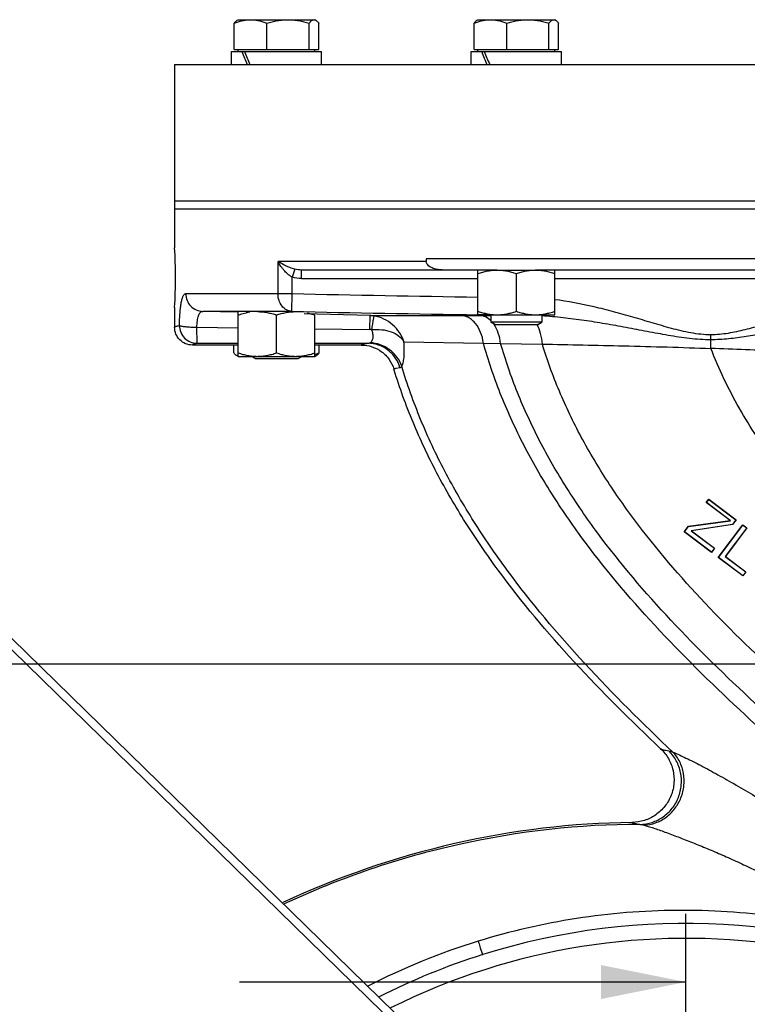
# Model space of a CAD drawing. Header units: inches. Extents: x 0 to 34, y 0 to 22.
# Tile 78 of 175: x 25.6 to 26.9, y 6.5 to 8.3. Entities that reach past the tile are written whole.
import ezdxf

# ---------------------------------------------------------------- set-up
doc = ezdxf.new("R2010")
doc.units = ezdxf.units.IN
doc.header["$LTSCALE"] = 1.87
doc.header["$MEASUREMENT"] = 0
doc.linetypes.add('CENTER', pattern=[0.6, 0.375, -0.075, 0.075, -0.075])
doc.layers.get('0').update_dxf_attribs({"linetype": 'CONTINUOUS'})
doc.layers.add('3_ALL_AXES', color=7, linetype='CONTINUOUS')
doc.layers.add('7_ALL_FEATURES', color=7, linetype='CONTINUOUS')
doc.styles.get("Standard").update_dxf_attribs({"font": 'txt', "width": 0.8})
doc.dimstyles.new('DIMSTYLE_2', dxfattribs={"dimtxt": 0.14, "dimasz": 0.156, "dimexe": 0.125, "dimexo": 0.0625, "dimgap": 0.07, "dimtad": 0, "dimtih": 1, "dimtoh": 1, "dimlfac": 4, "dimzin": 4, "dimdsep": 46, "dimtxsty": 'Standard', "dimblk": '_FILLED', "dimblk1": '_FILLED', "dimblk2": '_FILLED', "dimcen": 0.09, "dimadec": 0, "dimazin": 0, "dimtp": 0.001, "dimtm": 0.001, "dimtfac": 1, "dimtofl": 0, "dimtmove": 0, "dimatfit": 3, "dimldrblk": '_FILLED', "dimfxl": 0, "dimtolj": 1, "dimtzin": 4, "dimarcsym": 0})

# ---------------------------------------------------------------- blocks, each defined once
blk = doc.blocks.new('_FILLED')
at = {"color": 0, "linetype": 'ByBlock'}
blk.add_solid([(0, 0), (-1, 0.2), (-1, -0.2)], dxfattribs=at)
blk = doc.blocks.new('*D6')
at = {"color": 2, "linetype": 'Continuous'}
for p, q in [((24.7447, 7.0847), (21.7788, 5.0669)), ((21.8821, 5.1372), (22.9414, 3.5802)), ((26.7596, 4.1231), (23.7937, 2.1052)), ((23.897, 2.1756), (23.2748, 3.0902))]:
    blk.add_line(p, q, dxfattribs=at)
at = {"color": 2, "linetype": 'Continuous', "xscale": 0.156, "yscale": 0.156, "zscale": 0.156}
for p, rotation in [((21.8821, 5.1372), 124.2289551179), ((23.897, 2.1756), 304.2289551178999)]:
    blk.add_blockref('_FILLED', p, dxfattribs=dict(at, rotation=rotation))
at = {"color": 2, "linetype": 'Continuous', "insert": (22.9247, 3.5102), "char_height": 0.14, "width": 0.784, "attachment_point": 2, "line_spacing_factor": 0.9}
blk.add_mtext('14.33\\P[363,9]', dxfattribs=at)
blk = doc.blocks.new('*D31')
at = {"color": 2, "linetype": 'Continuous'}
for p, q in [((24.7964, 7.0573), (24.7964, 6.4115)), ((26.8113, 4.2207), (26.8113, 6.6615)), ((24.7964, 6.5365), (25.0685, 6.5365)), ((26.8113, 6.5365), (25.9925, 6.5365))]:
    blk.add_line(p, q, dxfattribs=at)
at = {"color": 2, "linetype": 'Continuous', "xscale": 0.156, "yscale": 0.156, "zscale": 0.156, "rotation": 180}
blk.add_blockref('_FILLED', (24.7964, 6.5365), dxfattribs=at)
at = {"color": 2, "linetype": 'Continuous', "xscale": 0.156, "yscale": 0.156, "zscale": 0.156}
blk.add_blockref('_FILLED', (26.8113, 6.5365), dxfattribs=at)
at = {"color": 2, "linetype": 'Continuous', "insert": (25.3625, 6.6065), "char_height": 0.14, "width": 0.784, "attachment_point": 2, "line_spacing_factor": 0.9}
blk.add_mtext('8.06\\P[204,7]', dxfattribs=at)
blk = doc.blocks.new('*D32')
at = {"color": 2, "linetype": 'Continuous'}
for p, q in [((24.8589, 7.1198), (31.4091, 7.1198)), ((31.2841, 7.1198), (31.2841, 6.6166)), ((31.2841, 4.1582), (31.2841, 6.1266)), ((26.8738, 4.1582), (31.4091, 4.1582))]:
    blk.add_line(p, q, dxfattribs=at)
at = {"color": 2, "linetype": 'Continuous', "xscale": 0.156, "yscale": 0.156, "zscale": 0.156}
for p, rotation in [((31.2841, 7.1198), 90), ((31.2841, 4.1582), 270)]:
    blk.add_blockref('_FILLED', p, dxfattribs=dict(at, rotation=rotation))
at = {"color": 2, "linetype": 'Continuous', "insert": (31.1721, 6.5466), "char_height": 0.14, "width": 0.784, "attachment_point": 2, "line_spacing_factor": 0.9}
blk.add_mtext('11.85\\P[300,9]', dxfattribs=at)

msp = doc.modelspace()

# ---------------------------------------------------------------- linework, layer by layer
at = {"color": 7, "linetype": 'Continuous'}
for p, q in [((25.873756, 7.952986), (25.873756, 7.882673)), ((27.748739, 7.952986), (25.873802, 7.952986)), ((26.063303, 7.798396), (26.063303, 7.857486)), ((26.334968, 7.857486), (26.063303, 7.857486)), ((26.334968, 7.861986), (26.334968, 7.857486)), ((27.287543, 7.861986), (26.334968, 7.861986)), ((26.094303, 7.84317), (26.089232, 7.828854)), ((26.106319, 7.825986), (26.106319, 7.841736)), ((26.465169, 7.841736), (26.106555, 7.841736)), ((27.08703, 7.841736), (26.535482, 7.841736)), ((26.089232, 7.798396), (26.089232, 7.828854)), ((26.106318, 7.825986), (26.430013, 7.825986)), ((26.570638, 7.825986), (27.051874, 7.825986)), ((25.894294, 7.798396), (26.089232, 7.798396)), ((26.088553, 7.765907), (26.089232, 7.798396)), ((25.873756, 7.773298), (25.873756, 7.736747)), ((26.088553, 7.765907), (25.92525, 7.765907)), ((25.990259, 7.764245), (25.92525, 7.765907)), ((26.2317, 7.758145), (26.111327, 7.761168)), ((26.231699, 7.758145), (26.231069, 7.732843)), ((26.2317, 7.758145), (26.398889, 7.758283)), ((26.398889, 7.758283), (26.433562, 7.758314)), ((26.45345, 7.759288), (26.430011, 7.759631)), ((26.433562, 7.758314), (26.453317, 7.758332)), ((25.914799, 7.707506), (25.914718, 7.736832)), ((25.914718, 7.736832), (25.990291, 7.735869)), ((26.130916, 7.734091), (26.231069, 7.732843)), ((25.914799, 7.707506), (25.990291, 7.707512)), ((26.130916, 7.707527), (26.228204, 7.70754)), ((26.294298, 7.710062), (26.43997, 7.707813)), ((26.43997, 7.707813), (26.471518, 7.707312)), ((26.471518, 7.707312), (26.548086, 7.705941)), ((26.857014, 7.713843), (26.857001, 7.722922)), ((26.857044, 7.698019), (26.857014, 7.713843)), ((25.990291, 7.704236), (25.906256, 7.704236)), ((26.216047, 7.704236), (26.130916, 7.704236)), ((26.276415, 7.65806), (26.275856, 7.659892)), ((26.28007, 7.661797), (26.286888, 7.662791)), ((26.848538, 7.415273), (26.85334, 7.421645)), ((26.848906, 7.415326), (26.853392, 7.42128)), ((26.85334, 7.421645), (26.903254, 7.384032)), ((26.853392, 7.42128), (26.902889, 7.383981)), ((26.892213, 7.382361), (26.848538, 7.415273)), ((26.892879, 7.382189), (26.848906, 7.415326)), ((26.815886, 7.371943), (26.892213, 7.382361)), ((26.816031, 7.3717), (26.892879, 7.382189)), ((26.902889, 7.383981), (26.896388, 7.375355)), ((26.903254, 7.384032), (26.896532, 7.375111)), ((26.808204, 7.361748), (26.815886, 7.371943)), ((26.808572, 7.361801), (26.816031, 7.3717)), ((26.896388, 7.375355), (26.820799, 7.363919)), ((26.896532, 7.375111), (26.821453, 7.363752)), ((26.870597, 7.314731), (26.915733, 7.374628)), ((26.870965, 7.314784), (26.915785, 7.374263)), ((26.922854, 7.368936), (26.883481, 7.316685)), ((26.92322, 7.368986), (26.883846, 7.316735)), ((26.915733, 7.374628), (26.92322, 7.368986)), ((26.915785, 7.374263), (26.922854, 7.368936)), ((26.858118, 7.324134), (26.808204, 7.361748)), ((26.858068, 7.324502), (26.808572, 7.361801)), ((26.820799, 7.363919), (26.863515, 7.33173)), ((26.821453, 7.363752), (26.86388, 7.331781)), ((26.863515, 7.33173), (26.858068, 7.324502)), ((26.86388, 7.331781), (26.858118, 7.324134)), ((26.91552, 7.280879), (26.870597, 7.314731)), ((26.91547, 7.281247), (26.870965, 7.314784)), ((26.883481, 7.316685), (26.920917, 7.288475)), ((26.883846, 7.316735), (26.921282, 7.288525)), ((26.920917, 7.288475), (26.91547, 7.281247)), ((26.921282, 7.288525), (26.91552, 7.280879))]:
    msp.add_line(p, q, dxfattribs=at)
for centre, radius, start, end in [((24.936997, 7.827986), 0.938354, 356.658895, 3.341105), ((27.323571, 65.637322), 57.852096, 268.77743755, 269.11499895), ((27.321118, 65.537581), 57.784822, 268.77777434, 269.11640035), ((26.230085, 7.696218), 0.061948, 81.463223, 88.506918), ((26.415325, 7.711455), 0.053505, 34.256826, 36.644585), ((26.230284, 7.668429), 0.064418, 85.911669, 89.305785), ((26.488543, 7.714715), 0.056734, 28.471922, 29.031069), ((26.426713, -4.592319), 12.297869, 87.4030213, 87.9946749), ((26.811256, 5.402986), 1.241063, 66.154934, 107.471549), ((26.802416, 5.40644), 1.261018, 107.161947, 117.094311), ((26.811256, 5.402986), 1.213563, 338.246443, 116.508691), ((26.810751, 5.404764), 1.239215, 107.473986, 116.976932)]:
    msp.add_arc(centre, radius, start, end, dxfattribs=at)
for points, knots in [([(26.077164, 7.849611), (26.075886, 7.850227), (26.07114, 7.852625), (26.06655, 7.85533), (26.063303, 7.857486)], [0, 0, 0, 0, 0.26691577, 1, 1, 1, 1]), ([(26.073893, 7.841736), (26.072823, 7.842982), (26.068854, 7.847921), (26.065454, 7.853316), (26.063303, 7.857486)], [0, 0, 0, 0, 0.25930569, 1, 1, 1, 1]), ([(26.366771, 7.841736), (26.363576, 7.841736), (26.35877, 7.842069), (26.352488, 7.843285), (26.347878, 7.84464), (26.343457, 7.846542), (26.339386, 7.849135), (26.33603, 7.852668), (26.334968, 7.855887), (26.334968, 7.857486)], [0, 0, 0, 0, 0.24981561, 0.37480034, 0.49981455, 0.62482193, 0.74991495, 0.87499564, 1, 1, 1, 1]), ([(26.089232, 7.828854), (26.08622, 7.830438), (26.080739, 7.83442), (26.076043, 7.83923), (26.073893, 7.841736)], [0, 0, 0, 0, 0.50754028, 1, 1, 1, 1]), ([(26.094303, 7.84317), (26.091221, 7.843952), (26.085406, 7.845884), (26.079803, 7.848337), (26.077164, 7.849611)], [0, 0, 0, 0, 0.52040479, 1, 1, 1, 1]), ([(25.882606, 7.739995), (25.882662, 7.743989), (25.882875, 7.751753), (25.883517, 7.762909), (25.884481, 7.772985), (25.88576, 7.781646), (25.88734, 7.788638), (25.888994, 7.793313), (25.890563, 7.796002), (25.891714, 7.797346), (25.892957, 7.798196), (25.893868, 7.798395), (25.894294, 7.798396)], [0, 0, 0, 0, 0.1946381, 0.37843609, 0.54447528, 0.6877705, 0.80475395, 0.89363571, 0.9278555, 0.95595471, 0.97924833, 1, 1, 1, 1]), ([(25.894294, 7.798396), (25.894294, 7.794242), (25.895882, 7.785872), (25.902705, 7.77519), (25.912973, 7.767884), (25.921181, 7.766016), (25.92525, 7.765907)], [0, 0, 0, 0, 0.25251061, 0.50357688, 0.75255937, 1, 1, 1, 1]), ([(26.088553, 7.765907), (26.085194, 7.766017), (26.0782, 7.768048), (26.069898, 7.775553), (26.064529, 7.786153), (26.063303, 7.794266), (26.063303, 7.798396)], [0, 0, 0, 0, 0.22370377, 0.4639936, 0.72517509, 1, 1, 1, 1]), ([(26.857001, 7.722922), (26.844746, 7.722896), (26.820228, 7.72573), (26.790444, 7.732989), (26.766866, 7.7397), (26.743359, 7.746618), (26.714006, 7.755376), (26.678637, 7.765407), (26.631142, 7.777469), (26.594955, 7.78439), (26.570639, 7.787374)], [0, 0, 0, 0, 0.12501697, 0.25011442, 0.31259812, 0.37508907, 0.50008731, 0.62508552, 0.75008454, 1, 1, 1, 1]), ([(25.914718, 7.736832), (25.914725, 7.740733), (25.914996, 7.746372), (25.916124, 7.753424), (25.917278, 7.757784), (25.918761, 7.76131), (25.920583, 7.763936), (25.922788, 7.765575), (25.924464, 7.765917), (25.925251, 7.765907)], [0, 0, 0, 0, 0.35196164, 0.50768588, 0.64372297, 0.75797761, 0.8513214, 0.92894991, 1, 1, 1, 1]), ([(26.239281, 7.75748), (26.23923, 7.757419), (26.239153, 7.757198), (26.239021, 7.756778), (26.238865, 7.756144), (26.238586, 7.754907), (26.238186, 7.752882), (26.237646, 7.749921), (26.237026, 7.746309), (26.236344, 7.742141), (26.235617, 7.737536), (26.235129, 7.734334), (26.234881, 7.732683)], [0, 0, 0, 0, 0.00940223, 0.02706977, 0.05294187, 0.08685824, 0.17807791, 0.29856727, 0.44514119, 0.61438553, 0.80132986, 1, 1, 1, 1]), ([(26.294303, 7.710071), (26.29235, 7.716067), (26.286786, 7.727648), (26.274053, 7.742118), (26.257912, 7.752716), (26.245552, 7.756536), (26.239281, 7.75748)], [0, 0, 0, 0, 0.24837874, 0.49887492, 0.75020021, 1, 1, 1, 1]), ([(26.43997, 7.707813), (26.439064, 7.714522), (26.435861, 7.727226), (26.428035, 7.741239), (26.419912, 7.749719), (26.41333, 7.75439), (26.406259, 7.757373), (26.401317, 7.758191), (26.398889, 7.758283)], [0, 0, 0, 0, 0.28922083, 0.55378512, 0.67478968, 0.78844427, 0.89616755, 1, 1, 1, 1]), ([(26.453747, 7.748627), (26.450929, 7.751441), (26.444747, 7.756126), (26.437172, 7.758165), (26.433562, 7.758314)], [0, 0, 0, 0, 0.52429884, 1, 1, 1, 1]), ([(26.857014, 7.713843), (26.843908, 7.713817), (26.817698, 7.715702), (26.778865, 7.721744), (26.740276, 7.728952), (26.70177, 7.736294), (26.66326, 7.743263), (26.624694, 7.749475), (26.586032, 7.754511), (26.560156, 7.756762), (26.547209, 7.757495)], [0, 0, 0, 0, 0.12555353, 0.25104338, 0.37640577, 0.50159673, 0.6265722, 0.75130543, 0.87577643, 1, 1, 1, 1]), ([(26.980561, 7.749403), (26.970428, 7.746425), (26.950172, 7.740435), (26.919645, 7.731927), (26.8887, 7.724986), (26.867564, 7.722935), (26.857001, 7.722922)], [0, 0, 0, 0, 0.24998891, 0.49997607, 0.749981, 1, 1, 1, 1]), ([(25.873756, 7.736747), (25.873756, 7.737075), (25.874257, 7.73758), (25.875063, 7.738015), (25.876049, 7.738421), (25.877297, 7.738817), (25.879503, 7.739397), (25.88131, 7.739759), (25.882606, 7.739995)], [0, 0, 0, 0, 0.10181337, 0.18481382, 0.29341839, 0.42879613, 0.59151608, 1, 1, 1, 1]), ([(25.906256, 7.704236), (25.902028, 7.704236), (25.893479, 7.705927), (25.88268, 7.713167), (25.875446, 7.72397), (25.873756, 7.732519), (25.873756, 7.736747)], [0, 0, 0, 0, 0.250033, 0.50000437, 0.74997386, 1, 1, 1, 1]), ([(25.882606, 7.739995), (25.882621, 7.735777), (25.884316, 7.727264), (25.891477, 7.716491), (25.902153, 7.709242), (25.910617, 7.707522), (25.914799, 7.707506)], [0, 0, 0, 0, 0.25096912, 0.50150134, 0.75116243, 1, 1, 1, 1]), ([(25.882606, 7.739995), (25.882767, 7.739879), (25.883197, 7.739666), (25.884387, 7.739252), (25.886487, 7.738792), (25.889662, 7.738301), (25.893637, 7.737855), (25.898285, 7.73747), (25.905384, 7.737048), (25.910924, 7.736884), (25.914718, 7.736832)], [0, 0, 0, 0, 0.0184145, 0.04398876, 0.1166771, 0.21686849, 0.34151417, 0.48693785, 0.6486924, 1, 1, 1, 1]), ([(26.231952, 7.708445), (26.232638, 7.708779), (26.233973, 7.70966), (26.236307, 7.712322), (26.237572, 7.716186), (26.237805, 7.720578), (26.237266, 7.725947), (26.235979, 7.73), (26.234877, 7.732684)], [0, 0, 0, 0, 0.08591942, 0.17787931, 0.39448948, 0.52623155, 0.67306741, 1, 1, 1, 1]), ([(26.234881, 7.732687), (26.241089, 7.733087), (26.253191, 7.733006), (26.270323, 7.729458), (26.284708, 7.721927), (26.291775, 7.714241), (26.294303, 7.710071)], [0, 0, 0, 0, 0.28009062, 0.54212665, 0.78040491, 1, 1, 1, 1]), ([(26.471518, 7.707312), (26.470765, 7.71364), (26.46813, 7.72563), (26.46282, 7.736772), (26.459548, 7.741573)], [0, 0, 0, 0, 0.52309358, 1, 1, 1, 1]), ([(26.548086, 7.705941), (26.547544, 7.712518), (26.545531, 7.724846), (26.541195, 7.736636), (26.538415, 7.741762)], [0, 0, 0, 0, 0.53087383, 1, 1, 1, 1]), ([(26.985863, 7.731368), (26.975213, 7.729354), (26.953902, 7.725327), (26.921854, 7.719658), (26.889591, 7.715163), (26.867873, 7.713859), (26.857014, 7.713843)], [0, 0, 0, 0, 0.24973967, 0.49970348, 0.74980955, 1, 1, 1, 1]), ([(25.906256, 7.704236), (25.906245, 7.704558), (25.906711, 7.705073), (25.90749, 7.705512), (25.90844, 7.705922), (25.909647, 7.70632), (25.911786, 7.706904), (25.91354, 7.707268), (25.914799, 7.707506)], [0, 0, 0, 0, 0.1027801, 0.18558362, 0.29390201, 0.42901586, 0.59154992, 1, 1, 1, 1]), ([(26.216047, 7.704236), (26.215982, 7.70458), (26.216715, 7.705142), (26.217708, 7.705528), (26.219068, 7.705951), (26.220783, 7.706347), (26.223871, 7.70694), (26.226391, 7.707302), (26.228204, 7.70754)], [0, 0, 0, 0, 0.08181111, 0.16054276, 0.26832519, 0.40594782, 0.57372762, 1, 1, 1, 1]), ([(26.228204, 7.70754), (26.228534, 7.707555), (26.229819, 7.707667), (26.231087, 7.708029), (26.231952, 7.708445)], [0, 0, 0, 0, 0.2560371, 1, 1, 1, 1]), ([(26.286888, 7.662791), (26.285014, 7.669135), (26.279247, 7.68129), (26.265433, 7.695838), (26.247847, 7.70528), (26.234712, 7.707506), (26.228204, 7.70754)], [0, 0, 0, 0, 0.25203788, 0.50280786, 0.75202018, 1, 1, 1, 1]), ([(26.290207, 7.665192), (26.288135, 7.671212), (26.28207, 7.682728), (26.268306, 7.696512), (26.251116, 7.705704), (26.238325, 7.708192), (26.231949, 7.708445)], [0, 0, 0, 0, 0.24884739, 0.49964202, 0.75063291, 1, 1, 1, 1]), ([(26.290207, 7.665192), (26.290769, 7.666026), (26.291768, 7.668097), (26.292893, 7.671763), (26.293795, 7.676321), (26.294729, 7.683998), (26.295095, 7.695366), (26.294676, 7.704902), (26.294298, 7.710062)], [0, 0, 0, 0, 0.06620796, 0.15014613, 0.25218395, 0.37177762, 0.65920706, 1, 1, 1, 1]), ([(27.552264, 6.456954), (27.529249, 6.481036), (27.48131, 6.52907), (27.405936, 6.599878), (27.326618, 6.670902), (27.216301, 6.766708), (27.075349, 6.886577), (26.909118, 7.033443), (26.753427, 7.18648), (26.638284, 7.322661), (26.560373, 7.437053), (26.510504, 7.524558), (26.46955, 7.614609), (26.448648, 7.676599), (26.43997, 7.707813)], [0, 0, 0, 0, 0.05894735, 0.12005612, 0.18298562, 0.2473417, 0.37860948, 0.51041981, 0.63978489, 0.76466204, 0.82519615, 0.88448868, 0.94266862, 1, 1, 1, 1]), ([(27.575919, 6.478889), (27.552947, 6.502606), (27.505158, 6.549891), (27.430123, 6.619574), (27.351287, 6.689424), (27.241802, 6.783575), (27.102079, 6.901324), (26.937389, 7.045555), (26.783155, 7.195777), (26.66898, 7.329423), (26.591606, 7.441672), (26.542014, 7.527506), (26.50118, 7.615841), (26.480242, 7.676675), (26.471518, 7.707312)], [0, 0, 0, 0, 0.05921163, 0.12052952, 0.18361826, 0.24808954, 0.37948011, 0.51130517, 0.64060077, 0.76532073, 0.82573446, 0.88487611, 0.94287374, 1, 1, 1, 1]), ([(26.216047, 7.704236), (26.222666, 7.704236), (26.235998, 7.702098), (26.253905, 7.692791), (26.268011, 7.678359), (26.273931, 7.666224), (26.275856, 7.659892)], [0, 0, 0, 0, 0.25001869, 0.50000085, 0.74998267, 1, 1, 1, 1]), ([(27.631415, 6.530052), (27.608635, 6.552937), (27.561371, 6.598511), (27.4615, 6.689077), (27.329058, 6.801283), (27.166195, 6.935941), (27.005488, 7.074029), (26.854985, 7.217654), (26.743291, 7.345316), (26.667301, 7.452487), (26.61843, 7.534358), (26.577925, 7.618608), (26.556914, 7.676683), (26.548086, 7.705941)], [0, 0, 0, 0, 0.05984725, 0.12166186, 0.24985583, 0.3815164, 0.51336004, 0.64248758, 0.76684755, 0.82698645, 0.88578217, 0.94335701, 1, 1, 1, 1]), ([(26.548086, 7.705941), (26.597803, 7.705019), (26.700802, 7.70288), (26.803783, 7.699932), (26.857044, 7.698019)], [0, 0, 0, 0, 0.48267465, 1, 1, 1, 1]), ([(26.978251, 7.483798), (26.953166, 7.517403), (26.907421, 7.586007), (26.871499, 7.660396), (26.857044, 7.698019)], [0, 0, 0, 0, 0.50992152, 1, 1, 1, 1]), ([(26.275856, 7.659892), (26.275732, 7.660321), (26.276598, 7.660832), (26.277398, 7.661127), (26.278516, 7.661472), (26.279415, 7.661667), (26.28007, 7.661797)], [0, 0, 0, 0, 0.28044273, 0.41594243, 0.5807076, 1, 1, 1, 1]), ([(26.764914, 6.96425), (26.710423, 7.015586), (26.605608, 7.119642), (26.487396, 7.259913), (26.406337, 7.377851), (26.353688, 7.468327), (26.30957, 7.561515), (26.286319, 7.625698), (26.276415, 7.65806)], [0, 0, 0, 0, 0.2617667, 0.51603857, 0.6399474, 0.76176215, 0.8816615, 1, 1, 1, 1]), ([(26.286888, 7.662791), (26.287511, 7.662861), (26.288859, 7.663454), (26.289775, 7.664552), (26.290207, 7.665192)], [0, 0, 0, 0, 0.44802499, 1, 1, 1, 1]), ([(26.78744, 6.958032), (26.731887, 7.010436), (26.62494, 7.116516), (26.504235, 7.259433), (26.421598, 7.37963), (26.368075, 7.471824), (26.323426, 7.566791), (26.300084, 7.632213), (26.290207, 7.665192)], [0, 0, 0, 0, 0.26204177, 0.51650085, 0.64040378, 0.76213456, 0.8818752, 1, 1, 1, 1]), ([(26.764914, 6.96425), (26.77053, 6.958959), (26.780249, 6.946631), (26.788753, 6.924751), (26.790503, 6.901323), (26.785316, 6.878413), (26.773647, 6.858025), (26.75651, 6.841954), (26.735439, 6.831603), (26.719937, 6.829116), (26.712222, 6.829029)], [0, 0, 0, 0, 0.12499858, 0.25000023, 0.37500188, 0.50000216, 0.62500202, 0.7500029, 0.87500288, 1, 1, 1, 1]), ([(26.726861, 6.825595), (26.734384, 6.825658), (26.745775, 6.827501), (26.759809, 6.833214), (26.772935, 6.840995), (26.787013, 6.85433), (26.798583, 6.874561), (26.803924, 6.897321), (26.802565, 6.920649), (26.794635, 6.942518), (26.785334, 6.954948), (26.779924, 6.96029)], [0, 0, 0, 0, 0.12324857, 0.18530455, 0.24753707, 0.37237584, 0.49800968, 0.62406936, 0.75004451, 0.8754527, 1, 1, 1, 1]), ([(26.734408, 6.824128), (26.741608, 6.824441), (26.756139, 6.827367), (26.775781, 6.838017), (26.791892, 6.854028), (26.80315, 6.874015), (26.808633, 6.896331), (26.807895, 6.919138), (26.800956, 6.940521), (26.792443, 6.952776), (26.78744, 6.958032)], [0, 0, 0, 0, 0.12131854, 0.24506486, 0.3710833, 0.49864681, 0.62646869, 0.75318302, 0.87784585, 1, 1, 1, 1]), ([(26.764914, 6.96425), (26.765149, 6.964075), (26.765754, 6.96374), (26.767399, 6.963064), (26.77028, 6.962242), (26.77468, 6.961255), (26.77804, 6.960625), (26.779924, 6.96029)], [0, 0, 0, 0, 0.05654439, 0.13211142, 0.34224548, 0.63173634, 1, 1, 1, 1]), ([(26.779924, 6.96029), (26.781059, 6.960088), (26.783595, 6.959408), (26.786067, 6.958545), (26.78744, 6.958032)], [0, 0, 0, 0, 0.44021204, 1, 1, 1, 1]), ([(26.78744, 6.958032), (26.790572, 6.956786), (26.797496, 6.953761), (26.808674, 6.948508), (26.821467, 6.942197), (26.840798, 6.932308), (26.866832, 6.918364), (26.899515, 6.89997), (26.933584, 6.87991), (26.980475, 6.85121), (27.039556, 6.813061), (27.109823, 6.764334), (27.178983, 6.712542), (27.246309, 6.657784), (27.289777, 6.619487), (27.31117, 6.599954)], [0, 0, 0, 0, 0.01588365, 0.03559022, 0.05820385, 0.08309877, 0.13791108, 0.19736276, 0.2598156, 0.32420689, 0.45642796, 0.59115748, 0.7270775, 0.863486, 1, 1, 1, 1]), ([(26.712222, 6.829029), (26.60305, 6.827799), (26.382672, 6.801173), (26.172689, 6.729141), (26.072237, 6.682056)], [0, 0, 0, 0, 0.4959995, 1, 1, 1, 1]), ([(26.726861, 6.825595), (26.615741, 6.825537), (26.447534, 6.806524), (26.231338, 6.746004), (26.126079, 6.703737), (26.07469, 6.679706)], [0, 0, 0, 0, 0.49551571, 0.7470235, 1, 1, 1, 1]), ([(26.712222, 6.829029), (26.712781, 6.828631), (26.714434, 6.827977), (26.717516, 6.82716), (26.721796, 6.826344), (26.725043, 6.825851), (26.726861, 6.825595)], [0, 0, 0, 0, 0.13618657, 0.34736562, 0.63531274, 1, 1, 1, 1]), ([(26.726861, 6.825595), (26.728014, 6.825485), (26.730549, 6.825066), (26.733046, 6.824478), (26.734408, 6.824128)], [0, 0, 0, 0, 0.45162203, 1, 1, 1, 1]), ([(26.734408, 6.824128), (26.737026, 6.823454), (26.742716, 6.821806), (26.755544, 6.817682), (26.773826, 6.81121), (26.797708, 6.802256), (26.823559, 6.792122), (26.850688, 6.78118), (26.878475, 6.769284), (26.906618, 6.756613), (26.944585, 6.73875), (26.992102, 6.71501), (27.048712, 6.684594), (27.095385, 6.65766), (27.132371, 6.635217), (27.150644, 6.623573), (27.159717, 6.617647)], [0, 0, 0, 0, 0.01710814, 0.03747344, 0.08526861, 0.1398182, 0.19887608, 0.26097557, 0.32493156, 0.39014391, 0.45628083, 0.59045514, 0.7262324, 0.86289735, 0.93141737, 1, 1, 1, 1]), ([(27.159717, 6.617647), (27.100633, 6.634846), (26.979698, 6.660577), (26.794704, 6.672378), (26.609839, 6.65731), (26.489224, 6.6295), (26.430323, 6.611311)], [0, 0, 0, 0, 0.24975371, 0.49970837, 0.74980194, 1, 1, 1, 1]), ([(26.430323, 6.611311), (26.430859, 6.609631), (26.431903, 6.606374), (26.433421, 6.601698), (26.434808, 6.597483), (26.435867, 6.594324), (26.436617, 6.592126), (26.437095, 6.590749), (26.437513, 6.589569), (26.437868, 6.588595), (26.438156, 6.587835), (26.438358, 6.587333), (26.438486, 6.587046), (26.438556, 6.586906), (26.438599, 6.586834), (26.438636, 6.58679), (26.438649, 6.586794)], [0, 0, 0, 0, 0.20409387, 0.3961009, 0.56924093, 0.7178922, 0.7818293, 0.83822919, 0.88663559, 0.92669317, 0.95820335, 0.98098635, 0.98905433, 0.99488619, 0.99848725, 1, 1, 1, 1])]:
    msp.add_open_spline(points, degree=3, knots=knots, dxfattribs=at)
for points in [[(26.106319, 7.841736), (26.102285, 7.841735), (26.098213, 7.842179), (26.094303, 7.84317)], [(26.106318, 7.825986), (26.100543, 7.825985), (26.094675, 7.826926), (26.089232, 7.828854)]]:
    msp.add_open_spline(points, degree=3, dxfattribs=at)
at = {"layer": '3_ALL_AXES', "color": 7, "linetype": 'Continuous'}
for p, q in [((25.983171, 8.246111), (25.983171, 8.294331)), ((25.988408, 8.299523), (25.990291, 8.300611)), ((25.990292, 8.300611), (26.130915, 8.300611)), ((26.043031, 8.246111), (26.043031, 8.294331)), ((26.120463, 8.246111), (26.120463, 8.294331)), ((26.1328, 8.299523), (26.130916, 8.300611)), ((26.138036, 8.246111), (26.138036, 8.294331)), ((26.422893, 8.246111), (26.422893, 8.294331)), ((26.428129, 8.299523), (26.430013, 8.300611)), ((26.430014, 8.300611), (26.570637, 8.300611)), ((26.482753, 8.246111), (26.482753, 8.294331)), ((26.560185, 8.246111), (26.560185, 8.294331)), ((26.572522, 8.299523), (26.570638, 8.300611)), ((26.577758, 8.246111), (26.577758, 8.294331)), ((25.977854, 8.218611), (25.977854, 8.242111)), ((25.983171, 8.246111), (26.138036, 8.246111)), ((25.990291, 8.242111), (25.990291, 8.246111)), ((26.130916, 8.242111), (26.130916, 8.246111)), ((26.143354, 8.218611), (26.143354, 8.242111)), ((26.417575, 8.218611), (26.417575, 8.242111)), ((26.422893, 8.246111), (26.577758, 8.246111)), ((26.430013, 8.242111), (26.430013, 8.246111)), ((26.570638, 8.242111), (26.570638, 8.246111)), ((26.583075, 8.218611), (26.583075, 8.242111)), ((25.873756, 8.218611), (25.873756, 7.952986)), ((25.873757, 8.218611), (27.748755, 8.218611)), ((25.873757, 7.968611), (27.748755, 7.968611)), ((27.748751, 7.952986), (25.873802, 7.952986)), ((26.430013, 7.759736), (26.430013, 7.841736)), ((26.459116, 7.841736), (26.541535, 7.841736)), ((26.500325, 7.766016), (26.500325, 7.835456)), ((26.570638, 7.759736), (26.570638, 7.841736)), ((25.990291, 7.683486), (25.990291, 7.765486)), ((26.060604, 7.689766), (26.060604, 7.759206)), ((26.130916, 7.683486), (26.130916, 7.759206)), ((26.430013, 7.759736), (26.570638, 7.759736)), ((26.45345, 7.759736), (26.45345, 7.746441)), ((26.46095, 7.742111), (26.45345, 7.746441)), ((26.5472, 7.746441), (26.45345, 7.746441)), ((26.5397, 7.742111), (26.5472, 7.746441)), ((26.5472, 7.759736), (26.5472, 7.746441)), ((26.460951, 7.742111), (26.5397, 7.742111)), ((25.98218, 7.689766), (25.98218, 7.704236)), ((26.130924, 7.686833), (26.139027, 7.689766)), ((26.139027, 7.689766), (26.139027, 7.704236)), ((25.990291, 7.683486), (25.987702, 7.68498)), ((25.987799, 7.684925), (25.99029, 7.683836)), ((25.990291, 7.683486), (26.130916, 7.683486)), ((26.021229, 7.679611), (26.014517, 7.683486)), ((26.021229, 7.679611), (26.099979, 7.679611)), ((26.099979, 7.679611), (26.10669, 7.683486)), ((26.130916, 7.683486), (26.133505, 7.68498))]:
    msp.add_line(p, q, dxfattribs=at)
at = {"layer": '3_ALL_AXES', "color": 7, "linetype": 'CENTER'}
msp.add_line((26.811256, 6.241736), (26.811256, 6.624111), dxfattribs=at)
at = {"layer": '3_ALL_AXES', "color": 7, "linetype": 'Continuous'}
msp.add_arc((26.027665, 7.656547), 0.109092, 98.467456, 102.176393, dxfattribs=at)
for points, knots in [([(25.983171, 8.294331), (25.985591, 8.295278), (25.990465, 8.297016), (25.997924, 8.299032), (26.005482, 8.300316), (26.010568, 8.300611), (26.013101, 8.300611)], [0, 0, 0, 0, 0.25348746, 0.50431292, 0.75283876, 1, 1, 1, 1]), ([(25.988571, 8.299617), (25.988093, 8.29934), (25.987139, 8.298671), (25.985789, 8.297445), (25.984452, 8.29598), (25.983599, 8.294901), (25.983171, 8.294331)], [0, 0, 0, 0, 0.21817764, 0.45765775, 0.71864638, 1, 1, 1, 1]), ([(26.013101, 8.300611), (26.015635, 8.300611), (26.020721, 8.300316), (26.028278, 8.299032), (26.035737, 8.297016), (26.040611, 8.295278), (26.043031, 8.294331)], [0, 0, 0, 0, 0.24716129, 0.49568718, 0.74651257, 1, 1, 1, 1]), ([(26.043031, 8.294331), (26.046175, 8.295282), (26.05251, 8.297026), (26.062154, 8.299039), (26.071915, 8.300317), (26.078472, 8.300611), (26.081747, 8.300611)], [0, 0, 0, 0, 0.2504263, 0.50052649, 0.75034516, 1, 1, 1, 1]), ([(26.081747, 8.300611), (26.085022, 8.300611), (26.091579, 8.300317), (26.10134, 8.299039), (26.110984, 8.297026), (26.117319, 8.295282), (26.120463, 8.294331)], [0, 0, 0, 0, 0.24965526, 0.49947422, 0.7495741, 1, 1, 1, 1]), ([(26.120463, 8.294331), (26.121138, 8.295231), (26.122174, 8.296504), (26.12367, 8.297997), (26.124766, 8.298917), (26.125871, 8.299656), (26.126987, 8.3002), (26.128115, 8.300534), (26.128876, 8.300611), (26.129249, 8.300611)], [0, 0, 0, 0, 0.30228712, 0.43963488, 0.56737238, 0.68578986, 0.79592756, 0.89971087, 1, 1, 1, 1]), ([(26.129249, 8.300611), (26.129821, 8.300611), (26.131013, 8.300425), (26.132104, 8.299926), (26.132636, 8.299617)], [0, 0, 0, 0, 0.48169965, 1, 1, 1, 1]), ([(26.132636, 8.299617), (26.133115, 8.29934), (26.134068, 8.298671), (26.135418, 8.297445), (26.136755, 8.29598), (26.137608, 8.294901), (26.138036, 8.294331)], [0, 0, 0, 0, 0.21817764, 0.45765775, 0.71864638, 1, 1, 1, 1]), ([(26.422893, 8.294331), (26.425313, 8.295278), (26.430187, 8.297016), (26.437646, 8.299032), (26.445204, 8.300316), (26.450289, 8.300611), (26.452823, 8.300611)], [0, 0, 0, 0, 0.25348723, 0.5043126, 0.75283862, 1, 1, 1, 1]), ([(26.428293, 8.299617), (26.427814, 8.29934), (26.426861, 8.298671), (26.425511, 8.297444), (26.424174, 8.29598), (26.423321, 8.294901), (26.422893, 8.294331)], [0, 0, 0, 0, 0.21817912, 0.45765987, 0.71864799, 1, 1, 1, 1]), ([(26.452823, 8.300611), (26.455357, 8.300611), (26.460443, 8.300316), (26.468, 8.299032), (26.475459, 8.297016), (26.480333, 8.295278), (26.482753, 8.294331)], [0, 0, 0, 0, 0.24716141, 0.49568746, 0.7465128, 1, 1, 1, 1]), ([(26.482753, 8.294331), (26.485897, 8.295282), (26.492232, 8.297026), (26.501876, 8.299039), (26.511637, 8.300317), (26.518194, 8.300611), (26.521469, 8.300611)], [0, 0, 0, 0, 0.25042633, 0.50052651, 0.75034517, 1, 1, 1, 1]), ([(26.521469, 8.300611), (26.524744, 8.300611), (26.531301, 8.300317), (26.541061, 8.299039), (26.550706, 8.297026), (26.55704, 8.295282), (26.560185, 8.294331)], [0, 0, 0, 0, 0.24965524, 0.49947418, 0.74957406, 1, 1, 1, 1]), ([(26.560185, 8.294331), (26.56086, 8.295231), (26.561896, 8.296504), (26.563392, 8.297997), (26.564488, 8.298917), (26.565593, 8.299656), (26.566709, 8.3002), (26.567836, 8.300534), (26.568598, 8.300611), (26.568971, 8.300611)], [0, 0, 0, 0, 0.30228684, 0.43963462, 0.56737208, 0.68578963, 0.79592746, 0.89971084, 1, 1, 1, 1]), ([(26.568971, 8.300611), (26.569543, 8.300611), (26.570735, 8.300425), (26.571826, 8.299926), (26.572358, 8.299617)], [0, 0, 0, 0, 0.48169761, 1, 1, 1, 1]), ([(26.572358, 8.299617), (26.572837, 8.29934), (26.57379, 8.298671), (26.57514, 8.297444), (26.576477, 8.29598), (26.57733, 8.294901), (26.577758, 8.294331)], [0, 0, 0, 0, 0.21817912, 0.45765987, 0.71864799, 1, 1, 1, 1]), ([(26.430013, 7.835456), (26.432864, 7.836406), (26.438608, 7.838148), (26.447367, 7.840162), (26.456235, 7.841442), (26.462195, 7.841736), (26.465169, 7.841736)], [0, 0, 0, 0, 0.25141745, 0.50174971, 0.75114919, 1, 1, 1, 1]), ([(26.465169, 7.841736), (26.468144, 7.841736), (26.474104, 7.841442), (26.482972, 7.840162), (26.491731, 7.838148), (26.497474, 7.836406), (26.500325, 7.835456)], [0, 0, 0, 0, 0.2488512, 0.49825079, 0.74858291, 1, 1, 1, 1]), ([(26.500325, 7.835456), (26.503177, 7.836406), (26.50892, 7.838148), (26.517679, 7.840162), (26.526547, 7.841442), (26.532507, 7.841736), (26.535482, 7.841736)], [0, 0, 0, 0, 0.25141774, 0.50175012, 0.75114951, 1, 1, 1, 1]), ([(26.535482, 7.841736), (26.538456, 7.841736), (26.544416, 7.841442), (26.553284, 7.840162), (26.562043, 7.838148), (26.567787, 7.836406), (26.570638, 7.835456)], [0, 0, 0, 0, 0.2488505, 0.49824989, 0.74858226, 1, 1, 1, 1]), ([(25.990291, 7.759206), (25.991473, 7.7596), (25.996205, 7.761118), (26.001015, 7.7624), (26.004655, 7.763184)], [0, 0, 0, 0, 0.25071469, 1, 1, 1, 1]), ([(26.025447, 7.765486), (26.028422, 7.765486), (26.034382, 7.765192), (26.04325, 7.763912), (26.052009, 7.761898), (26.057752, 7.760156), (26.060604, 7.759206)], [0, 0, 0, 0, 0.2488512, 0.49825079, 0.74858291, 1, 1, 1, 1]), ([(26.060604, 7.759206), (26.063455, 7.760156), (26.069199, 7.761898), (26.077958, 7.763912), (26.086825, 7.765192), (26.092785, 7.765486), (26.09576, 7.765486)], [0, 0, 0, 0, 0.25141774, 0.50175012, 0.75114951, 1, 1, 1, 1]), ([(26.116495, 7.763197), (26.117712, 7.762935), (26.122572, 7.761808), (26.127363, 7.76039), (26.130916, 7.759206)], [0, 0, 0, 0, 0.24937381, 1, 1, 1, 1]), ([(26.430013, 7.766016), (26.432864, 7.765065), (26.438608, 7.763323), (26.447367, 7.761309), (26.456235, 7.760029), (26.462195, 7.759736), (26.465169, 7.759736)], [0, 0, 0, 0, 0.25141745, 0.50174971, 0.75114919, 1, 1, 1, 1]), ([(26.465169, 7.759736), (26.468144, 7.759736), (26.474104, 7.760029), (26.482972, 7.761309), (26.491731, 7.763323), (26.497474, 7.765065), (26.500325, 7.766016)], [0, 0, 0, 0, 0.2488512, 0.49825079, 0.74858291, 1, 1, 1, 1]), ([(26.500325, 7.766016), (26.503177, 7.765065), (26.50892, 7.763323), (26.517679, 7.761309), (26.526547, 7.760029), (26.532507, 7.759736), (26.535482, 7.759736)], [0, 0, 0, 0, 0.25141774, 0.50175012, 0.75114951, 1, 1, 1, 1]), ([(26.535482, 7.759736), (26.538456, 7.759736), (26.544416, 7.760029), (26.553284, 7.761309), (26.562043, 7.763323), (26.567787, 7.765065), (26.570638, 7.766016)], [0, 0, 0, 0, 0.2488505, 0.49824989, 0.74858226, 1, 1, 1, 1]), ([(25.98218, 7.689766), (25.98263, 7.689264), (25.98353, 7.688307), (25.984926, 7.686992), (25.986333, 7.685855), (25.987309, 7.685208), (25.987799, 7.684925)], [0, 0, 0, 0, 0.27164916, 0.52917907, 0.77195146, 1, 1, 1, 1]), ([(25.990291, 7.689766), (25.993142, 7.688815), (25.998886, 7.687073), (26.007645, 7.685059), (26.016513, 7.683779), (26.022473, 7.683486), (26.025447, 7.683486)], [0, 0, 0, 0, 0.25141745, 0.50174971, 0.75114919, 1, 1, 1, 1]), ([(26.025447, 7.683486), (26.028422, 7.683486), (26.034382, 7.683779), (26.04325, 7.685059), (26.052009, 7.687073), (26.057752, 7.688815), (26.060604, 7.689766)], [0, 0, 0, 0, 0.2488512, 0.49825079, 0.74858291, 1, 1, 1, 1]), ([(26.060604, 7.689766), (26.063455, 7.688815), (26.069199, 7.687073), (26.077958, 7.685059), (26.086825, 7.683779), (26.092785, 7.683486), (26.09576, 7.683486)], [0, 0, 0, 0, 0.25141774, 0.50175012, 0.75114951, 1, 1, 1, 1]), ([(26.09576, 7.683486), (26.098735, 7.683486), (26.104694, 7.683779), (26.113562, 7.685059), (26.122321, 7.687073), (26.128065, 7.688815), (26.130916, 7.689766)], [0, 0, 0, 0, 0.2488505, 0.49824989, 0.74858226, 1, 1, 1, 1]), ([(26.139027, 7.689766), (26.138577, 7.689264), (26.137677, 7.688307), (26.136282, 7.686992), (26.134875, 7.685855), (26.133898, 7.685208), (26.133409, 7.684925)], [0, 0, 0, 0, 0.27164916, 0.52917907, 0.77195146, 1, 1, 1, 1])]:
    msp.add_open_spline(points, degree=3, knots=knots, dxfattribs=at)
at = {"layer": '7_ALL_FEATURES', "color": 7, "linetype": 'Continuous'}
for p, q in [((25.977854, 8.242111), (26.143353, 8.242111)), ((26.417576, 8.242111), (26.583075, 8.242111)), ((26.988455, 5.786406), (25.199704, 7.532937)), ((25.189225, 7.522204), (27.601448, 5.166917))]:
    msp.add_line(p, q, dxfattribs=at)
for centre, start_param, end_param in [((26.060604, 8.222941), 1.28057465, 1.44494176), ((26.060604, 8.234691), 1.36293376, 1.52715412), ((26.500325, 8.222941), 1.28057465, 1.44494176), ((26.500325, 8.234691), 1.36293376, 1.52715412)]:
    msp.add_ellipse(centre, major_axis=(-0.068958, 0.141585), ratio=0.32307331, start_param=start_param, end_param=end_param, dxfattribs=at)

# ---------------------------------------------------------------- dimensions: what is measured, and where the dimension line sits
at = {"color": 2, "linetype": 'Continuous'}
for base, p1, p2, angle, picture, middle in [((23.897005, 2.175559), (24.796356, 7.11985), (26.811256, 4.158236), 304.228955, '*D6', (23.036654, 3.335153)), ((31.284078, 7.11985), (26.811256, 4.158236), (24.796356, 7.11985), 90, '*D32', (31.284078, 6.371614))]:
    dim = msp.add_linear_dim(base=base, p1=p1, p2=p2, angle=angle, dimstyle='DIMSTYLE_2', dxfattribs=at)
    dim.commit()
    dim.dimension.update_dxf_attribs({"geometry": picture, "text_midpoint": middle, "dimtype": 160})
dim = msp.add_linear_dim(base=(26.811256, 6.53655), p1=(24.796356, 7.11985), p2=(26.811256, 4.158236), dimstyle='DIMSTYLE_2', dxfattribs=at)
dim.commit()
dim.dimension.update_dxf_attribs({"geometry": '*D31', "text_midpoint": (25.530472, 6.43155), "dimtype": 160})

doc.saveas('drawing.dxf')
